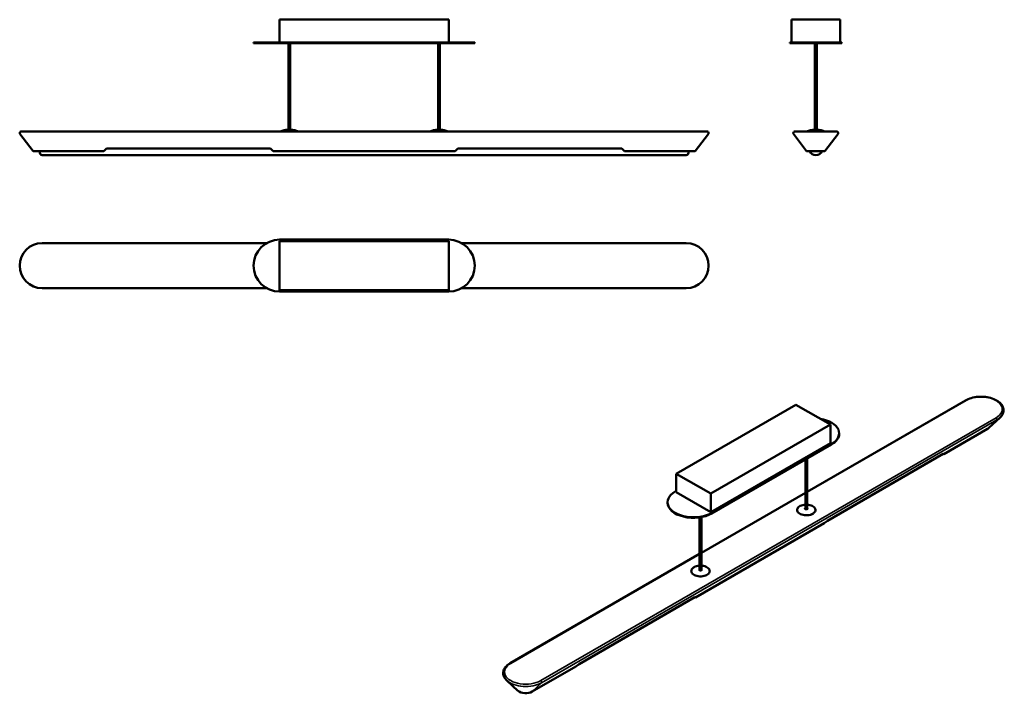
# Model space of a CAD drawing. Header units: millimetres. Extents: x 90 to 1604, y 46 to 1082.
import ezdxf

# ---------------------------------------------------------------- set-up
doc = ezdxf.new("R2010")
doc.units = ezdxf.units.MM
doc.header["$LTSCALE"] = 4
doc.layers.add('Visibile (ISO)', color=7, linetype='Continuous', lineweight=50)
doc.layers.add('Visibile sottile (ISO)', color=7, linetype='Continuous', lineweight=35)

msp = doc.modelspace()

# ---------------------------------------------------------------- linework, layer by layer
at = {"layer": 'Visibile (ISO)'}
for p, q in [((489.8, 1082.4), (749.8, 1082.4)), ((489.8, 1047.4), (489.8, 1082.4)), ((749.8, 1047.4), (749.8, 1082.4)), ((1276.6, 1082.4), (1351.6, 1082.4)), ((1276.6, 1047.4), (1276.6, 1082.4)), ((1351.6, 1047.4), (1351.6, 1082.4)), ((489.8, 1047.4), (449.8, 1047.4)), ((449.8, 1046.4), (449.8, 1047.4)), ((489.8, 1046.4), (449.8, 1046.4)), ((489.8, 1047.4), (749.8, 1047.4)), ((489.8, 1046.4), (749.8, 1046.4)), ((503.4, 913.1), (503.4, 1046.4)), ((506.1, 913.1), (506.1, 1046.4)), ((733.4, 1046.4), (733.4, 913.1)), ((736.1, 1046.4), (736.1, 913.1)), ((789.8, 1047.4), (749.8, 1047.4)), ((789.8, 1046.4), (749.8, 1046.4)), ((789.8, 1046.4), (789.8, 1047.4)), ((1354.1, 1047.4), (1274.1, 1047.4)), ((1274.1, 1046.4), (1274.1, 1047.4)), ((1354.1, 1046.4), (1274.1, 1046.4)), ((1312.8, 913.1), (1312.8, 1046.4)), ((1315.5, 913.1), (1315.5, 1046.4)), ((1354.1, 1046.4), (1354.1, 1047.4)), ((124.8, 910.2), (92.2, 910.2)), ((1114.8, 910.2), (124.8, 910.2)), ((507, 913.1), (502.6, 913.1)), ((737, 913.1), (732.6, 913.1)), ((1114.8, 910.2), (1147.4, 910.2)), ((1346.7, 910.2), (1281.5, 910.2)), ((1316.3, 913.1), (1311.9, 913.1)), ((110.8, 880.2), (90.6, 907)), ((1128.8, 880.2), (1149, 907)), ((1300.1, 880.2), (1279.9, 907)), ((1328.1, 880.2), (1348.3, 907)), ((124.8, 880.2), (110.8, 880.2)), ((121.3, 877.6), (121.3, 880.2)), ((219.8, 880.2), (124.8, 880.2)), ((219.8, 880.2), (223.8, 884.2)), ((223.8, 884.2), (475.8, 884.2)), ((475.8, 884.2), (479.8, 880.2)), ((759.8, 880.2), (479.8, 880.2)), ((763.8, 884.2), (759.8, 880.2)), ((1015.8, 884.2), (763.8, 884.2)), ((1019.8, 880.2), (1015.8, 884.2)), ((1114.8, 880.2), (1019.8, 880.2)), ((1114.8, 880.2), (1128.8, 880.2)), ((1118.3, 880.2), (1118.3, 877.6)), ((1328.1, 880.2), (1300.1, 880.2)), ((1114.8, 874.1), (124.8, 874.1)), ((749.8, 744.1), (489.8, 744.1)), ((469.7, 738.7), (124.8, 738.7)), ((489.8, 741.6), (489.8, 666.6)), ((749.8, 741.6), (489.8, 741.6)), ((749.8, 666.6), (749.8, 741.6)), ((1114.8, 738.7), (769.9, 738.7)), ((469.7, 669.5), (124.8, 669.5)), ((489.8, 666.6), (749.8, 666.6)), ((1114.8, 669.5), (769.9, 669.5)), ((489.8, 664.1), (749.8, 664.1)), ((1283.6, 490.2), (1099.7, 384.1)), ((1336.6, 459.6), (1283.6, 490.2)), ((1544.1, 496.7), (1300.8, 356.2)), ((1580, 454.5), (1597.1, 470.2)), ((1152.8, 353.4), (1336.6, 459.6)), ((1336.6, 431), (1336.6, 459.6)), ((1350.1, 445.5), (1350.1, 446.3)), ((1578.1, 453.1), (1510.9, 414.3)), ((1336.6, 431), (1152.8, 324.9)), ((1154.5, 323.8), (1338.4, 430)), ((1154.5, 323), (1338.4, 429.2)), ((1510.2, 414.7), (1332, 311.8)), ((1510.9, 414.3), (1510.2, 414.7)), ((1298.1, 405.9), (1298.1, 329.6)), ((1300.8, 407.5), (1300.8, 329.6)), ((1099.7, 384.1), (1152.8, 353.4)), ((1099.7, 355.5), (1099.7, 384.1)), ((1099.7, 357.5), (1098, 356.5)), ((1152.8, 324.9), (1099.7, 355.5)), ((1298.1, 354.7), (1138.2, 262.3)), ((1152.8, 324.9), (1152.8, 353.4)), ((1086.2, 339.4), (1086.2, 340.2)), ((1327.1, 308.2), (1129.1, 193.9)), ((1135.5, 235.7), (1135.5, 316.9)), ((1138.2, 235.7), (1138.2, 317.3)), ((1332, 311.8), (1327.1, 308.2)), ((1135.5, 260.8), (844.1, 92.5)), ((950.2, 91.4), (1128.4, 194.3)), ((1128.4, 194.3), (1129.1, 193.9)), ((945.2, 87.7), (950.2, 91.4)), ((945.2, 87.7), (878.1, 48.9)), ((856.3, 50.3), (839.2, 66))]:
    msp.add_line(p, q, dxfattribs=at)
for centre, radius, start, end in [((92.2, 908.2), 2, 90, 217), ((490.8, 910.4), 0.2, 110.6498, 270), ((504.8, 873.4), 39.7, 93.19, 110.6498), ((502.6, 912.9), 0.2, 90, 93.19), ((507, 912.9), 0.2, 86.81, 90), ((504.8, 873.4), 39.7, 69.3502, 86.81), ((518.7, 910.4), 0.2, 270, 69.3502), ((720.8, 910.4), 0.2, 110.6498, 270), ((734.8, 873.4), 39.7, 93.19, 110.6498), ((732.6, 912.9), 0.2, 90, 93.19), ((737, 912.9), 0.2, 86.81, 90), ((734.8, 873.4), 39.7, 69.3502, 86.81), ((748.7, 910.4), 0.2, 270, 69.3502), ((1147.4, 908.2), 2, 323, 90), ((1281.5, 908.2), 2, 90, 217), ((1300.2, 910.4), 0.2, 110.6498, 270), ((1314.1, 873.4), 39.7, 93.19, 110.6498), ((1311.9, 912.9), 0.2, 90, 93.19), ((1316.3, 912.9), 0.2, 86.81, 90), ((1314.1, 873.4), 39.7, 69.3502, 86.81), ((1328.1, 910.4), 0.2, 270, 69.3502), ((1346.7, 908.2), 2, 323, 90), ((1314.1, 884.2), 10.1, 203.439, 336.561), ((124.8, 877.6), 3.5, 180, 270), ((1114.8, 877.6), 3.5, 270, 0), ((489.8, 704.1), 40, 90, 270), ((749.8, 704.1), 40, 270, 90), ((124.8, 704.1), 34.6, 90, 270), ((1114.8, 704.1), 34.6, 270, 90)]:
    msp.add_arc(centre, radius, start, end, dxfattribs=at)
for centre, major_axis, start_param, end_param in [((1310.1, 446.3), (40, 0), 5.497787, 7.573944), ((1568.2, 458.8), (-14, 0), 2.356194, 2.579636), ((1310.1, 445.5), (40, 0), 5.497787, 6.283185), ((1126.2, 340.2), (-40, 0), 5.497787, 8.63938), ((1126.2, 339.4), (-40, 0), 0, 2.356194), ((868.2, 54.6), (14, 0), 3.70355, 5.497787)]:
    msp.add_ellipse(centre, major_axis=major_axis, ratio=0.57735, start_param=start_param, end_param=end_param, dxfattribs=at)
for points, knots in [([(1544.1, 496.7), (1546.8, 498.3), (1549.9, 499.5), (1556.6, 501.4), (1560.2, 502.1), (1567.6, 502.6), (1571.3, 502.5), (1578.5, 501.7), (1582, 500.9), (1588.5, 498.7), (1591.4, 497.3), (1596.5, 494), (1598.5, 492), (1601.5, 487.8), (1602.4, 485.5), (1602.9, 481.1), (1602.7, 478.9), (1601, 474.7), (1599.7, 472.7), (1597.7, 470.7), (1597.4, 470.4), (1597.1, 470.2)], [3.141593, 3.141593, 3.141593, 3.141593, 3.471348, 3.471348, 3.800149, 3.800149, 4.127689, 4.127689, 4.4554, 4.4554, 4.784588, 4.784588, 5.113785, 5.113785, 5.428376, 5.428376, 5.717499, 5.717499, 6.016968, 6.016968, 6.059744, 6.059744, 6.059744, 6.059744]), ([(1309.4, 322.5), (1308.4, 321.8), (1307.1, 321.3), (1304.4, 320.5), (1303, 320.3), (1300, 320), (1298.4, 320.1), (1295.5, 320.4), (1294, 320.7), (1291.4, 321.5), (1290.2, 322.1), (1288.1, 323.3), (1287.3, 324.1), (1286, 325.7), (1285.6, 326.6), (1285.3, 328.3), (1285.3, 329.2), (1286, 330.9), (1286.5, 331.7), (1288, 333.3), (1289, 333.9), (1291.3, 335.1), (1292.6, 335.6), (1295.3, 336.3), (1296.7, 336.5), (1298.1, 336.5)], [0, 0, 0, 0, 0.322398, 0.322398, 0.644507, 0.644507, 0.966301, 0.966301, 1.288118, 1.288118, 1.61028, 1.61028, 1.932642, 1.932642, 2.252358, 2.252358, 2.56455, 2.56455, 2.879094, 2.879094, 3.200249, 3.200249, 3.522652, 3.522652, 3.830813, 3.830813, 3.830813, 3.830813]), ([(1300.8, 336.5), (1301.5, 336.5), (1302.2, 336.4), (1304.3, 336.1), (1305.7, 335.8), (1308.3, 334.9), (1309.4, 334.3), (1311.3, 332.9), (1312.1, 332.1), (1313.2, 330.5), (1313.5, 329.6), (1313.7, 327.8), (1313.5, 327), (1312.7, 325.3), (1312.1, 324.5), (1310.7, 323.3), (1310.1, 322.9), (1309.4, 322.5)], [4.023169, 4.023169, 4.023169, 4.023169, 4.166455, 4.166455, 4.488314, 4.488314, 4.810556, 4.810556, 5.132792, 5.132792, 5.451326, 5.451326, 5.76278, 5.76278, 6.07883, 6.07883, 6.283185, 6.283185, 6.283185, 6.283185]), ([(1301.5, 330.4), (1301.5, 330.2), (1301.4, 330.1), (1301.3, 329.9), (1301.2, 329.8), (1300.9, 329.6), (1300.7, 329.5), (1300.4, 329.4), (1300.2, 329.3), (1299.8, 329.3), (1299.6, 329.3), (1299.1, 329.3), (1298.9, 329.3), (1298.5, 329.4), (1298.3, 329.5), (1298, 329.6), (1297.9, 329.7), (1297.7, 329.9), (1297.6, 330), (1297.5, 330.2), (1297.5, 330.3), (1297.5, 330.4)], [5.497787, 5.497787, 5.497787, 5.497787, 5.901767, 5.901767, 6.220795, 6.220795, 6.523955, 6.523955, 6.829153, 6.829153, 7.136976, 7.136976, 7.445426, 7.445426, 7.752268, 7.752268, 8.056057, 8.056057, 8.361619, 8.361619, 8.63938, 8.63938, 8.63938, 8.63938]), ([(1138.2, 242.6), (1138.6, 242.6), (1139, 242.6), (1140.9, 242.4), (1142.3, 242.1), (1145, 241.3), (1146.2, 240.7), (1148.2, 239.4), (1149.1, 238.7), (1150.4, 237.1), (1150.8, 236.2), (1151.1, 234.4), (1151, 233.5), (1150.4, 231.8), (1149.8, 231), (1148.3, 229.5), (1147.3, 228.8), (1145.1, 227.7), (1143.8, 227.2), (1141, 226.5), (1139.5, 226.3), (1136.5, 226.1), (1135, 226.2), (1132.1, 226.6), (1130.6, 227), (1128.1, 227.9), (1126.9, 228.5), (1125, 229.8), (1124.2, 230.6), (1123.1, 232.3), (1122.8, 233.2), (1122.7, 234.9), (1122.8, 235.8), (1123.6, 237.5), (1124.2, 238.3), (1125.6, 239.5), (1126.2, 239.9), (1126.9, 240.3)], [0.881576, 0.881576, 0.881576, 0.881576, 0.966301, 0.966301, 1.288118, 1.288118, 1.61028, 1.61028, 1.932642, 1.932642, 2.252358, 2.252358, 2.56455, 2.56455, 2.879094, 2.879094, 3.200249, 3.200249, 3.522652, 3.522652, 3.844684, 3.844684, 4.166455, 4.166455, 4.488314, 4.488314, 4.810556, 4.810556, 5.132792, 5.132792, 5.451326, 5.451326, 5.76278, 5.76278, 6.07883, 6.07883, 6.283185, 6.283185, 6.283185, 6.283185]), ([(1126.9, 240.3), (1128, 240.9), (1129.2, 241.4), (1131.9, 242.2), (1133.4, 242.5), (1135.1, 242.6), (1135.3, 242.6), (1135.5, 242.6)], [0, 0, 0, 0, 0.3223984, 0.3223984, 0.6445071, 0.6445071, 0.6892201, 0.6892201, 0.6892201, 0.6892201]), ([(1138.9, 236.5), (1138.9, 236.3), (1138.8, 236.2), (1138.6, 236), (1138.5, 235.9), (1138.3, 235.7), (1138.1, 235.6), (1137.8, 235.5), (1137.6, 235.4), (1137.1, 235.4), (1136.9, 235.4), (1136.5, 235.4), (1136.3, 235.4), (1135.9, 235.5), (1135.7, 235.6), (1135.4, 235.7), (1135.3, 235.8), (1135, 236), (1135, 236.1), (1134.9, 236.3), (1134.9, 236.4), (1134.9, 236.5)], [2.356194, 2.356194, 2.356194, 2.356194, 2.760175, 2.760175, 3.079203, 3.079203, 3.382363, 3.382363, 3.68756, 3.68756, 3.995384, 3.995384, 4.303834, 4.303834, 4.610675, 4.610675, 4.914465, 4.914465, 5.220027, 5.220027, 5.497787, 5.497787, 5.497787, 5.497787]), ([(844.1, 92.5), (841.9, 91.3), (840, 89.8), (836.8, 86.6), (835.5, 84.8), (833.9, 81), (833.5, 79), (833.6, 75), (834.2, 73), (836.1, 69.3), (837.5, 67.6), (839.2, 66)], [3.141593, 3.141593, 3.141593, 3.141593, 3.411064, 3.411064, 3.680535, 3.680535, 3.950006, 3.950006, 4.219477, 4.219477, 4.488948, 4.488948, 4.488948, 4.488948])]:
    msp.add_open_spline(points, degree=3, knots=knots, dxfattribs=at)
at = {"layer": 'Visibile sottile (ISO)'}
for p, q in [((1545.1, 496.6), (1300.8, 355.6)), ((1591.2, 470), (891.2, 65.8)), ((1592.4, 466.7), (892.3, 62.6)), ((1592.4, 466.7), (1578.1, 453.1)), ((1338.4, 429.2), (1338.4, 430)), ((1298.1, 354), (1138.2, 261.7)), ((1154.5, 323), (1154.5, 323.8)), ((1135.5, 260.1), (845.1, 92.4)), ((878.1, 48.9), (892.3, 62.6))]:
    msp.add_line(p, q, dxfattribs=at)
for centre, major_axis, start_param, end_param in [((1568.2, 483.3), (32.6, 0), 5.497787, 8.63938), ((1545.1, 495), (-1, 1.73), 5.497787, 6.283185), ((1591.2, 468.4), (1, -1.73), 0.139626, 2.356194), ((1568.2, 480.7), (-34.2, 0), 2.356194, 2.579636), ((1299.5, 328.5), (14, 0), 1.667286, 7.757492), ((1299.5, 330.5), (-2.21, 0), 5.369141, 10.338822), ((1299.5, 330.4), (-2, 0), 5.453354, 6.283185), ((1299.5, 330.4), (2, 0), 0, 0.829832), ((1136.9, 234.6), (14, 0), 1.667286, 7.757492), ((1136.9, 236.6), (-2.21, 0), 5.369141, 10.338822), ((1136.9, 236.5), (-2, 0), 5.453354, 6.283185), ((1136.9, 236.5), (2, 0), 0, 0.829832), ((868.2, 79.1), (-32.6, 0), 5.497787, 8.63938), ((845.1, 90.8), (-1, 1.73), 5.497787, 6.283185), ((868.2, 76.5), (34.2, 0), 3.70355, 5.497787), ((891.2, 64.2), (1, -1.73), 0.139626, 2.356194)]:
    msp.add_ellipse(centre, major_axis=major_axis, ratio=0.57735, start_param=start_param, end_param=end_param, dxfattribs=at)

doc.saveas('drawing.dxf')
